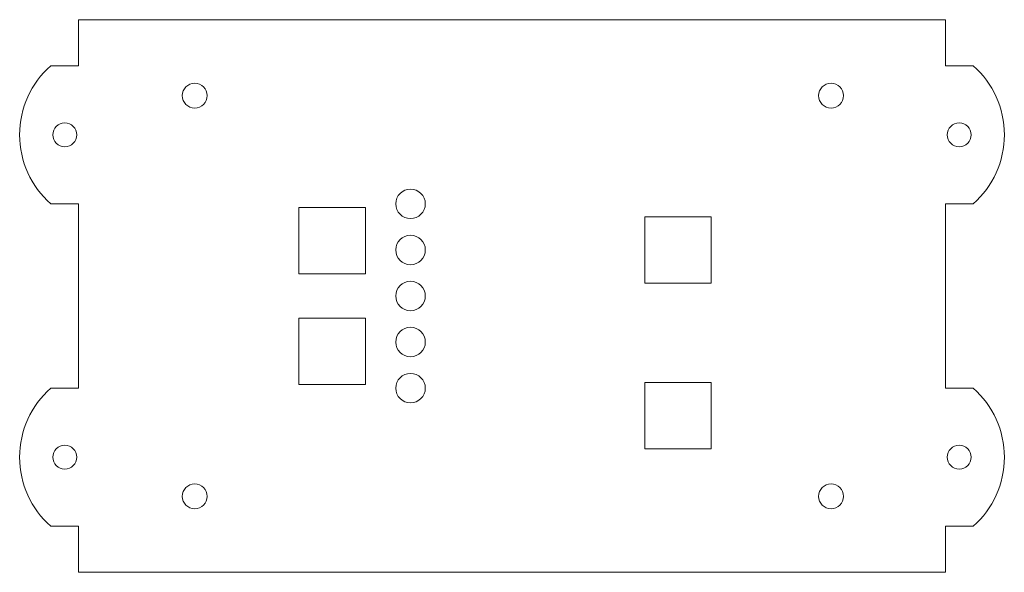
# Model space of a CAD drawing. Header units: millimetres. Extents: x -53 to 53, y -30 to 30.
import ezdxf

# ---------------------------------------------------------------- set-up
doc = ezdxf.new("R2010")
doc.units = ezdxf.units.MM

msp = doc.modelspace()

# ---------------------------------------------------------------- linework, layer by layer
at = {"color": 7, "linetype": 'Continuous', "lineweight": 15}
for p, q in [((47, 30), (-47, 30)), ((-47, 30), (-47, 25)), ((47, 25), (47, 30)), ((-47, 25), (-50, 25)), ((50, 25), (47, 25)), ((-50, 10), (-47, 10)), ((-47, 10), (-47, -10)), ((47, 10), (50, 10)), ((47, -10), (47, 10)), ((-15.9, 9.6), (-23.1, 9.6)), ((-23.1, 9.6), (-23.1, 2.4)), ((-15.9, 2.4), (-15.9, 9.6)), ((14.4, 8.6), (14.4, 1.4)), ((21.6, 8.6), (14.4, 8.6)), ((21.6, 1.4), (21.6, 8.6)), ((-23.1, 2.4), (-15.9, 2.4)), ((14.4, 1.4), (21.6, 1.4)), ((-15.9, -2.4), (-23.1, -2.4)), ((-23.1, -2.4), (-23.1, -9.6)), ((-15.9, -9.6), (-15.9, -2.4)), ((-23.1, -9.6), (-15.9, -9.6)), ((21.6, -9.4), (14.4, -9.4)), ((14.4, -9.4), (14.4, -16.6)), ((21.6, -16.6), (21.6, -9.4)), ((-47, -10), (-50, -10)), ((50, -10), (47, -10)), ((14.4, -16.6), (21.6, -16.6)), ((-50, -25), (-47, -25)), ((-47, -25), (-47, -30)), ((47, -25), (50, -25)), ((47, -30), (47, -25)), ((-47, -30), (47, -30))]:
    msp.add_line(p, q, dxfattribs=at)
for centre, radius in [((-34.4, 21.75), 1.35), ((34.6, 21.75), 1.35), ((-48.5, 17.5), 1.3), ((48.5, 17.5), 1.3), ((-11, 10), 1.6), ((-11, 5), 1.6), ((-11, 0), 1.6), ((-11, -5), 1.6), ((-11, -10), 1.6), ((-48.5, -17.5), 1.3), ((48.5, -17.5), 1.3), ((-34.4, -21.75), 1.35), ((34.6, -21.75), 1.35)]:
    msp.add_circle(centre, radius, dxfattribs=at)
for centre, start, end in [((-43.39, 17.5), 131.4096, 228.5904), ((43.39, 17.5), 311.4096, 48.5904), ((-43.39, -17.5), 131.4096, 228.5904), ((43.39, -17.5), 311.4096, 48.5904)]:
    msp.add_arc(centre, 10, start, end, dxfattribs=at)

doc.saveas('drawing.dxf')
